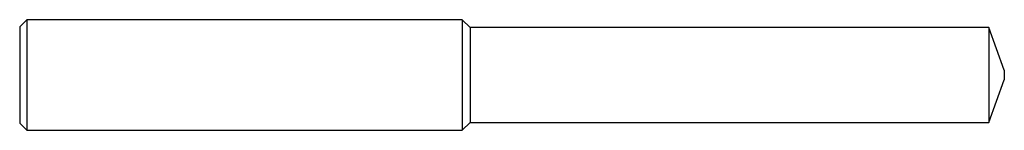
# Model space of a CAD drawing. Header units: inches. Extents: x 0 to 3.5, y -0.2 to 0.2.
import ezdxf

# ---------------------------------------------------------------- set-up
doc = ezdxf.new("R2010")
doc.units = ezdxf.units.IN
doc.header["$MEASUREMENT"] = 0

msp = doc.modelspace()

# ---------------------------------------------------------------- linework, layer by layer
at = {"color": 7, "linetype": 'Continuous', "lineweight": 25}
for p, q in [((0.025, 0.1969), (0, 0.1719)), ((1.5748, 0.1969), (0.025, 0.1969)), ((0.025, 0.1969), (0.025, -0.1969)), ((1.6027, 0.169), (1.5748, 0.1969)), ((1.5748, 0.1969), (1.5748, -0.1969)), ((0, 0.1719), (0, -0.1719)), ((3.4488, 0.169), (1.6027, 0.169)), ((1.6027, 0.169), (1.6027, -0.169)), ((3.5039, 0.0175), (3.4488, 0.169)), ((3.4488, 0.169), (3.4488, -0.169)), ((3.5039, 0.0175), (3.5039, -0.0175)), ((3.4488, -0.169), (3.5039, -0.0175)), ((0, -0.1719), (0.025, -0.1969)), ((1.5748, -0.1969), (1.6027, -0.169)), ((1.6027, -0.169), (3.4488, -0.169)), ((0.025, -0.1969), (1.5748, -0.1969))]:
    msp.add_line(p, q, dxfattribs=at)

doc.saveas('drawing.dxf')
